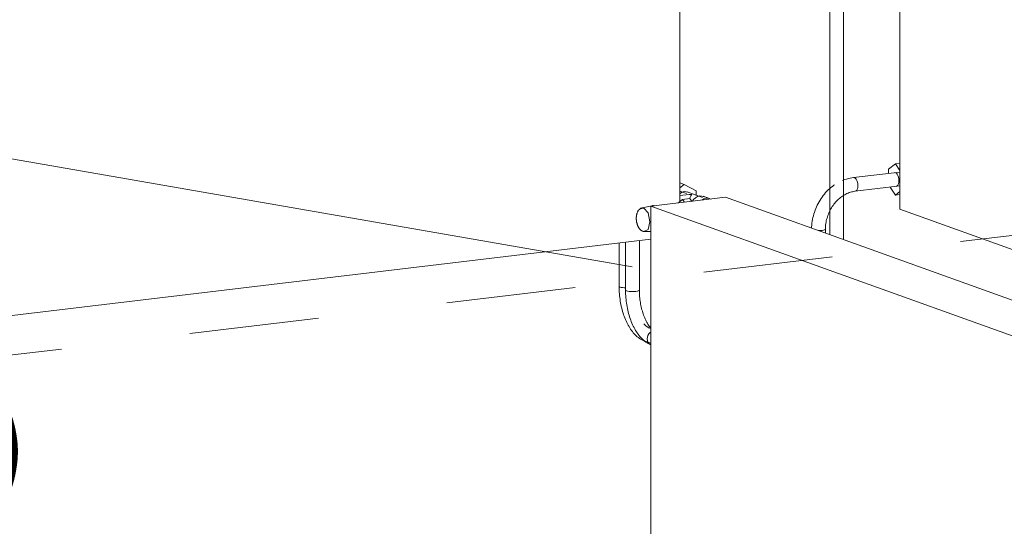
# Model space of a CAD drawing. Header units: millimetres. Extents: x 38570 to 76040, y -5041 to 9267.
# Tile 147 of 168: x 67949 to 69091, y 3702 to 4289. Entities that reach past the tile are written whole.
import ezdxf

# ---------------------------------------------------------------- set-up
doc = ezdxf.new("R2010")
doc.units = ezdxf.units.MM
doc.linetypes.add('ADSK_Скрыто', pattern=[300, 150, -150])
for name, color, linetype, lineweight in [('G-____-____-SYMB', 111, 'ADSK_Скрыто', 20), ('M-EQPM-___-IDEN', 50, 'Continuous', 20), ('M-EQPM-____-OTLN', 50, 'Continuous', 20), ('P-PIPE-____-IDEN', 2, 'Continuous', 20), ('P-PIPE-____-OTLN', 3, 'Continuous', 20)]:
    doc.layers.add(name, color=color, linetype=linetype, lineweight=lineweight)
doc.styles.add('GOST Common', font='GOST_Common.ttf', dxfattribs={"width": 0.9, "height": 125})

# ---------------------------------------------------------------- blocks, each defined once
blk = doc.blocks.new('ADSK_Радиатор универсальный_Боковое подключение_Клапаны - Радиатор 600х1000-V185-3D Отопление Right')
at = {"layer": 'M-EQPM-____-OTLN'}
for p, q in [((47323.4, 4626), (47323.4, 4078.6)), ((47328.4, 4098.4), (47323.4, 4100.2)), ((47328.4, 4098.4), (47323.4, 4094.6)), ((47342.2, 4091), (47328.4, 4098.4)), ((47349.8, 4083.3), (47331.8, 4089.7)), ((47342.2, 4085.5), (47342.2, 4091)), ((47334.1, 4086.8), (47323.4, 4085.5)), ((47357.8, 4082), (47350.3, 4084.7)), ((47289.8, 4035), (46457.4, 3935.6))]:
    blk.add_line(p, q, dxfattribs=at)
for points in [[(47323.4, 4087.7, 0), (47324.1, 4088.3, 0), (47326.1, 4089.5, 0), (47328.4, 4090.1, 0), (47330.6, 4090, 0), (47332.7, 4089.3, 0)], [(47337.4, 4086.9, 0), (47334.8, 4086.8, 0), (47334.1, 4086.8, 0)], [(47334.8, 4082, 0), (47335.3, 4083.6, 0), (47336, 4085.1, 0), (47336.7, 4086.2, 0), (47337.4, 4086.9, 0)], [(47338, 4078.9, 0), (47339.3, 4081, 0), (47341.4, 4083, 0), (47343.8, 4084.4, 0), (47346.4, 4085.1, 0), (47349, 4085, 0), (47351.4, 4084.2, 0)], [(47358.9, 4081.5, 0), (47356.5, 4082.4, 0), (47353.9, 4082.4, 0), (47351.3, 4081.7, 0), (47348.9, 4080.3, 0)]]:
    blk.add_polyline3d(points, dxfattribs=at)
blk = doc.blocks.new('ADSK_СШПЭ Аксиальный_Поворот с фиксатором - Поворот трубы-V187-3D Отопление Right')
at = {"layer": 'P-PIPE-____-OTLN', "color": 10}
for points in [[(47289.7, 3912.8, 0), (47288.3, 3913.4, 0), (47286.8, 3914.1, 0), (47285.5, 3914.8, 0), (47284.1, 3915.7, 0), (47282.8, 3916.6, 0), (47281.6, 3917.6, 0), (47280.4, 3918.7, 0), (47279.2, 3919.8, 0), (47278.1, 3921, 0), (47277, 3922.2, 0), (47275.9, 3923.6, 0), (47274.9, 3924.9, 0), (47273.9, 3926.3, 0), (47272.9, 3927.8, 0), (47272, 3929.3, 0), (47271.1, 3930.9, 0), (47270.2, 3932.5, 0), (47269.4, 3934.2, 0), (47268.6, 3935.9, 0), (47267.8, 3937.6, 0), (47267.1, 3939.4, 0), (47266.4, 3941.3, 0), (47265.8, 3943.1, 0), (47265.1, 3945, 0), (47264.6, 3946.9, 0), (47264, 3948.9, 0), (47263.5, 3950.8, 0), (47263, 3952.8, 0), (47262.6, 3954.8, 0), (47262.2, 3956.8, 0), (47261.8, 3958.9, 0), (47261.5, 3960.9, 0), (47261.2, 3963, 0), (47261, 3965, 0), (47260.8, 3967.1, 0), (47260.6, 3969.2, 0), (47260.5, 3971.2, 0), (47260.5, 3973.3, 0), (47260.4, 3975.4, 0), (47260.4, 3975.9, 0)], [(47260.4, 3975.9, 0), (47260.7, 3975.5, 0), (47261.5, 3975.1, 0), (47262.8, 3974.7, 0), (47264.4, 3974.5, 0), (47266.4, 3974.3, 0), (47268.4, 3974.2, 0), (47270.5, 3974.3, 0), (47272.4, 3974.5, 0)], [(47272.4, 3974.5, 0), (47274.1, 3974.7, 0), (47275.4, 3975.1, 0), (47276.1, 3975.5, 0), (47276.4, 3975.9, 0)], [(47289.8, 3931.9, 0), (47289.2, 3932.6, 0), (47288.5, 3933.4, 0), (47287.8, 3934.3, 0), (47287.1, 3935.3, 0), (47286.4, 3936.4, 0), (47285.8, 3937.5, 0), (47285.1, 3938.6, 0), (47284.4, 3939.9, 0), (47283.8, 3941.1, 0), (47283.2, 3942.5, 0), (47282.6, 3943.9, 0), (47282, 3945.3, 0), (47281.4, 3946.8, 0), (47280.9, 3948.3, 0), (47280.4, 3949.8, 0), (47279.9, 3951.4, 0), (47279.4, 3953, 0), (47279, 3954.7, 0), (47278.6, 3956.4, 0), (47278.3, 3958, 0), (47277.9, 3959.8, 0), (47277.6, 3961.5, 0), (47277.3, 3963.2, 0), (47277.1, 3965, 0), (47276.9, 3966.7, 0), (47276.7, 3968.5, 0), (47276.6, 3970.2, 0), (47276.5, 3972, 0), (47276.5, 3973.7, 0), (47276.4, 3975.4, 0), (47276.4, 3975.9, 0)], [(47289.8, 3927.3, 0), (47289, 3926.7, 0), (47287.5, 3925.3, 0), (47286.4, 3923.5, 0), (47285.7, 3921.6, 0), (47285.5, 3919.5, 0), (47285.7, 3917.5, 0), (47286.4, 3915.7, 0), (47287.5, 3914.2, 0), (47289, 3913.1, 0), (47289.7, 3912.8, 0)]]:
    blk.add_polyline3d(points, dxfattribs=at)
blk = doc.blocks.new('ADSK_Радиатор универсальный_Боковое подключение_Клапаны - Радиатор 600х500-1673239-3D Отопление Right')
at = {"layer": 'M-EQPM-____-OTLN'}
for p, q in [((47578.5, 4656.6), (47578.5, 4069.6)), ((47573.4, 4122.2), (47565.4, 4116.1)), ((47578.5, 4122.8), (47573.4, 4122.2)), ((47578.5, 4114.5), (47573.4, 4122.2)), ((47565.4, 4116.1), (47565.4, 4111.2)), ((47567.1, 4095.3), (47573.4, 4086.1)), ((47573.4, 4086.1), (47578.5, 4090.1)), ((47573.4, 4086.1), (47578.5, 4086.7)), ((47828.5, 3980), (47578.5, 4069.6))]:
    blk.add_line(p, q, dxfattribs=at)
for points in [[(47572.3, 4112.1, 0), (47573.4, 4112, 0), (47574.4, 4111.3, 0), (47575.4, 4110.2, 0), (47576.2, 4108.7, 0), (47576.8, 4106.8, 0), (47577.2, 4104.8, 0), (47577.4, 4102.7, 0)], [(47577.4, 4102.7, 0), (47577.2, 4100.7, 0), (47576.8, 4099, 0), (47576.2, 4097.6, 0), (47575.4, 4096.7, 0), (47574.4, 4096.2, 0)]]:
    blk.add_polyline3d(points, dxfattribs=at)
blk = doc.blocks.new('ADSK_СШПЭ Аксиальный_Поворот с фиксатором - Поворот трубы-V189-3D Отопление Right')
at = {"layer": 'P-PIPE-____-OTLN', "color": 5}
for p, q in [((47524.7, 4106.4), (47525.7, 4106.3)), ((47525.7, 4106.3), (47526.8, 4105.6)), ((47526.8, 4105.6), (47527.7, 4104.5)), ((47527.7, 4104.5), (47528.6, 4103)), ((47528.6, 4103), (47529.2, 4101.1)), ((47529.2, 4101.1), (47529.6, 4099.1)), ((47529.6, 4099.1), (47529.7, 4097)), ((47529.2, 4093.3), (47528.6, 4091.9)), ((47529.6, 4095), (47529.2, 4093.3)), ((47529.7, 4097), (47529.6, 4095)), ((47486.2, 4044.9), (47484.2, 4044.9)), ((47488.2, 4045.1), (47486.2, 4044.9)), ((47489.8, 4045.4), (47488.2, 4045.1)), ((47491.1, 4045.7), (47489.8, 4045.4))]:
    blk.add_line(p, q, dxfattribs=at)
for points in [[(47524.8, 4106.4, 0), (47522.8, 4106.1, 0), (47520.8, 4105.7, 0), (47518.8, 4105.3, 0), (47516.8, 4104.7, 0), (47514.8, 4104.1, 0), (47512.9, 4103.4, 0), (47512.1, 4103.1, 0)], [(47502.6, 4097.8, 0), (47501.9, 4097.4, 0), (47500.2, 4096.1, 0), (47498.6, 4094.8, 0), (47496.9, 4093.4, 0), (47495.4, 4092, 0), (47493.9, 4090.5, 0), (47492.4, 4088.9, 0), (47491, 4087.3, 0), (47489.6, 4085.6, 0), (47488.3, 4083.8, 0), (47487.1, 4082.1, 0), (47485.9, 4080.2, 0), (47484.8, 4078.4, 0), (47483.7, 4076.5, 0), (47482.7, 4074.5, 0), (47481.8, 4072.5, 0), (47480.9, 4070.5, 0), (47480.1, 4068.5, 0), (47479.4, 4066.4, 0), (47478.7, 4064.3, 0), (47478.2, 4062.2, 0), (47477.7, 4060.1, 0), (47477.2, 4057.9, 0), (47476.9, 4055.8, 0), (47476.6, 4053.6, 0), (47476.4, 4051.4, 0), (47476.2, 4049.3, 0), (47476.2, 4047.7, 0)], [(47492.2, 4046.5, 0), (47492.2, 4048.1, 0), (47492.3, 4049.7, 0), (47492.4, 4051.4, 0), (47492.6, 4053, 0), (47492.9, 4054.6, 0), (47493.2, 4056.2, 0), (47493.6, 4057.8, 0), (47494, 4059.4, 0), (47494.5, 4061, 0), (47495, 4062.5, 0), (47495.6, 4064.1, 0), (47496.2, 4065.6, 0), (47496.9, 4067.1, 0), (47497.6, 4068.5, 0), (47498.4, 4070, 0), (47499.2, 4071.4, 0), (47500.1, 4072.8, 0), (47501, 4074.1, 0), (47502, 4075.4, 0), (47503, 4076.6, 0), (47504, 4077.9, 0), (47505.1, 4079, 0), (47506.2, 4080.1, 0), (47507.3, 4081.2, 0), (47508.4, 4082.2, 0), (47509.6, 4083.2, 0), (47510.8, 4084.1, 0), (47512.1, 4084.9, 0), (47513.3, 4085.7, 0), (47514.6, 4086.5, 0), (47515.9, 4087.2, 0), (47517.1, 4087.8, 0), (47518.4, 4088.4, 0), (47519.8, 4088.9, 0), (47521.1, 4089.3, 0), (47522.4, 4089.7, 0), (47523.7, 4090, 0), (47525, 4090.3, 0), (47526.3, 4090.5, 0), (47526.7, 4090.5, 0)], [(47528.6, 4091.9, 0), (47527.7, 4091, 0), (47526.8, 4090.5, 0)], [(47492.2, 4046.5, 0), (47491.9, 4046.1, 0), (47491.1, 4045.7, 0)]]:
    blk.add_polyline3d(points, dxfattribs=at)
blk = doc.blocks.new('ADSK_Радиатор универсальный_Боковое подключение_Клапаны - Радиатор 600х1000-1673180-3D Отопление Right')
at = {"layer": 'M-EQPM-____-OTLN'}
for p, q in [((47376.4, 4083.5), (47289.8, 4073.2)), ((47326.5, 4080.9), (47321.2, 4076.9)), ((47335.1, 4082), (47326.5, 4080.9)), ((47328.4, 4078.1), (47326.5, 4080.9)), ((47335.1, 4082), (47337.2, 4078.8)), ((47876.4, 3904.3), (47376.4, 4083.5)), ((47291.2, 4073.7), (47279.6, 4071.3)), ((47289.8, 4073.2), (47789.8, 3894)), ((47289.8, 3486.1), (47289.8, 4073.2)), ((47293.2, 4073.6), (47290.8, 4073.6)), ((47282.9, 4043.7), (47289.8, 4043.9))]:
    blk.add_line(p, q, dxfattribs=at)
for points in [[(47279.3, 4071.2, 0), (47278.7, 4071, 0), (47278.2, 4070.8, 0), (47277.7, 4070.5, 0), (47277.3, 4070.2, 0), (47276.9, 4069.9, 0), (47276.5, 4069.5, 0), (47276.1, 4069.2, 0), (47275.8, 4068.8, 0), (47275.5, 4068.5, 0), (47275.2, 4068.1, 0), (47274.9, 4067.7, 0), (47274.7, 4067.3, 0), (47274.5, 4066.9, 0), (47274.3, 4066.5, 0), (47274.1, 4066.1, 0), (47273.9, 4065.7, 0), (47273.8, 4065.3, 0), (47273.6, 4064.9, 0), (47273.5, 4064.4, 0), (47273.4, 4064, 0), (47273.3, 4063.6, 0), (47273.2, 4063.2, 0), (47273.1, 4062.7, 0), (47273, 4062.3, 0), (47273, 4061.8, 0), (47272.9, 4061.4, 0), (47272.9, 4060.9, 0), (47272.8, 4060.5, 0), (47272.8, 4060, 0), (47272.8, 4059.6, 0), (47272.8, 4059.2, 0)], [(47288.5, 4055, 0), (47286.5, 4065.4, 0), (47281.6, 4071.1, 0), (47277.5, 4070, 0)], [(47290.8, 4073.6, 0), (47291.2, 4073.7, 0), (47291.6, 4073.8, 0), (47292, 4073.9, 0), (47292.4, 4073.9, 0), (47292.8, 4073.8, 0), (47293.3, 4073.8, 0), (47293.7, 4073.7, 0), (47294.1, 4073.6, 0)], [(47282.5, 4043.7, 0), (47282, 4043.7, 0), (47281.4, 4043.8, 0), (47280.9, 4044, 0), (47280.4, 4044.2, 0), (47279.9, 4044.4, 0), (47279.4, 4044.6, 0), (47279, 4044.9, 0), (47278.6, 4045.1, 0), (47278.2, 4045.4, 0), (47277.9, 4045.7, 0), (47277.5, 4046, 0), (47277.2, 4046.4, 0), (47276.9, 4046.7, 0), (47276.6, 4047, 0), (47276.3, 4047.4, 0), (47276.1, 4047.7, 0), (47275.8, 4048.1, 0), (47275.6, 4048.5, 0), (47275.3, 4048.9, 0), (47275.1, 4049.2, 0), (47274.9, 4049.6, 0), (47274.7, 4050, 0), (47274.6, 4050.4, 0), (47274.4, 4050.9, 0), (47274.2, 4051.3, 0), (47274.1, 4051.7, 0), (47273.9, 4052.1, 0), (47273.8, 4052.5, 0), (47273.7, 4053, 0), (47273.5, 4053.4, 0), (47273.4, 4053.9, 0), (47273.3, 4054.3, 0), (47273.2, 4054.7, 0), (47273.1, 4055.2, 0), (47273.1, 4055.6, 0), (47273, 4056.1, 0), (47273, 4056.5, 0), (47272.9, 4057, 0), (47272.9, 4057.5, 0), (47272.8, 4057.9, 0), (47272.8, 4058.4, 0), (47272.8, 4058.8, 0), (47272.8, 4059.2, 0)], [(47281.6, 4043.9, 0), (47286.5, 4046.1, 0), (47288.5, 4055, 0)]]:
    blk.add_polyline3d(points, dxfattribs=at)
blk = doc.blocks.new('ADSK_СШПЭ Аксиальный_Поворот с фиксатором - Поворот трубы-V299-3D Отопление Right')
at = {"layer": 'P-PIPE-____-OTLN', "color": 5}
for points in [[(47282.2, 3917.2, 0), (47280.7, 3917.7, 0), (47279.3, 3918.4, 0), (47277.9, 3919.2, 0), (47276.6, 3920, 0), (47275.3, 3921, 0), (47274, 3922, 0), (47272.8, 3923, 0), (47271.7, 3924.1, 0), (47270.5, 3925.3, 0), (47269.4, 3926.6, 0), (47268.4, 3927.9, 0), (47267.3, 3929.3, 0), (47266.3, 3930.7, 0), (47265.4, 3932.2, 0), (47264.4, 3933.7, 0), (47263.5, 3935.3, 0), (47262.7, 3936.9, 0), (47261.9, 3938.6, 0), (47261.1, 3940.3, 0), (47260.3, 3942, 0), (47259.6, 3943.8, 0), (47258.9, 3945.6, 0), (47258.2, 3947.5, 0), (47257.6, 3949.4, 0), (47257, 3951.3, 0), (47256.5, 3953.2, 0), (47256, 3955.2, 0), (47255.5, 3957.2, 0), (47255, 3959.2, 0), (47254.7, 3961.2, 0), (47254.3, 3963.2, 0), (47254, 3965.3, 0), (47253.7, 3967.3, 0), (47253.5, 3969.4, 0), (47253.3, 3971.5, 0), (47253.1, 3973.5, 0), (47253, 3975.6, 0), (47252.9, 3977.7, 0), (47252.9, 3979.7, 0), (47252.9, 3980.3, 0)], [(47252.9, 3980.3, 0), (47253.2, 3979.8, 0), (47254, 3979.4, 0), (47255.2, 3979.1, 0), (47256.9, 3978.8, 0), (47258.8, 3978.7, 0), (47260.4, 3978.6, 0)], [(47287.6, 3932.2, 0), (47287.1, 3932.4, 0), (47286.6, 3932.6, 0), (47286.1, 3932.9, 0), (47285.5, 3933.3, 0), (47284.9, 3933.7, 0), (47284.3, 3934.2, 0), (47283.7, 3934.8, 0), (47283, 3935.4, 0), (47282.3, 3936.1, 0), (47281.7, 3936.9, 0)], [(47278.9, 3920.1, 0), (47280, 3918.6, 0), (47281.4, 3917.5, 0), (47282.9, 3917, 0)]]:
    blk.add_polyline3d(points, dxfattribs=at)

msp = doc.modelspace()

# ---------------------------------------------------------------- linework, layer by layer
at = {"layer": 'G-____-____-SYMB'}
msp.add_line((76040, 4868.5), (66883.7, 3774.7), dxfattribs=at)
at = {"layer": 'P-PIPE-____-IDEN'}
msp.add_line((68658.8, 4002.8), (67314.1, 4237), dxfattribs=at)
at = {"layer": 'P-PIPE-____-OTLN', "color": 10}
for p, q in [((68888.1, 4586.2), (68888.1, 4040.2)), ((68904.1, 4034.5), (68904.1, 4586.2)), ((68651.3, 4031.5), (68651.3, 3975.9)), ((68667.3, 3975.9), (68667.3, 4033.4)), ((68653.6, 3974.7), (68652.4, 3975.1)), ((68655.3, 3974.5), (68653.6, 3974.7)), ((68657.2, 3974.3), (68655.3, 3974.5)), ((68659.3, 3974.2), (68657.2, 3974.3))]:
    msp.add_line(p, q, dxfattribs=at)
at = {"layer": 'P-PIPE-____-OTLN', "color": 5}
for p, q in [((68969.4, 4112.8), (68915.6, 4106.4)), ((68916.6, 4106.3), (68915.6, 4106.4)), ((68721.9, 4087.9), (68714.3, 4090.6)), ((68917.5, 4090.5), (68969.4, 4096.7)), ((68883, 4042), (68883, 4046.5)), ((68643.7, 4030.6), (68643.7, 3980.3)), ((68646.1, 3979.1), (68644.8, 3979.4)), ((68647.7, 3978.8), (68646.1, 3979.1)), ((68649.7, 3978.7), (68647.7, 3978.8)), ((68651.3, 3978.6), (68649.7, 3978.7)), ((68680.7, 3931.4), (68678.4, 3932.2)), ((68673, 3917.2), (68680.7, 3914.4))]:
    msp.add_line(p, q, dxfattribs=at)
for points in [[(68920.6, 4097, 0), (68920.5, 4099.1, 0), (68920.1, 4101.1, 0), (68919.4, 4103, 0), (68918.6, 4104.5, 0), (68917.6, 4105.6, 0), (68916.6, 4106.3, 0)], [(68917.6, 4090.5, 0), (68918.6, 4091, 0), (68919.4, 4091.9, 0), (68920.1, 4093.3, 0), (68920.5, 4095, 0), (68920.6, 4097, 0)], [(68875, 4044.9, 0), (68877.1, 4044.9, 0), (68879, 4045.1, 0)], [(68879, 4045.1, 0), (68880.7, 4045.4, 0), (68882, 4045.7, 0), (68882.8, 4046.1, 0), (68883, 4046.5, 0)], [(68644.8, 3979.4, 0), (68644, 3979.8, 0), (68643.7, 3980.3, 0)], [(68673.8, 3917, 0), (68672.3, 3917.5, 0), (68670.8, 3918.6, 0), (68669.7, 3920.1, 0)]]:
    msp.add_polyline3d(points, dxfattribs=at)
at = {"layer": 'P-PIPE-____-OTLN', "color": 10}
for points in [[(68652.4, 3975.1, 0), (68651.6, 3975.5, 0), (68651.3, 3975.9, 0)], [(68663.3, 3974.5, 0), (68661.4, 3974.3, 0), (68659.3, 3974.2, 0)], [(68667.3, 3975.9, 0), (68667, 3975.5, 0), (68666.2, 3975.1, 0), (68664.9, 3974.7, 0), (68663.3, 3974.5, 0)], [(68676.4, 3919.5, 0), (68676.6, 3921.6, 0), (68677.3, 3923.5, 0)], [(68680.6, 3912.8, 0), (68679.8, 3913.1, 0), (68678.4, 3914.2, 0), (68677.3, 3915.7, 0), (68676.6, 3917.5, 0), (68676.4, 3919.5, 0)], [(68677.3, 3923.5, 0), (68678.4, 3925.3, 0), (68679.8, 3926.7, 0), (68680.6, 3927.3, 0)]]:
    msp.add_polyline3d(points, dxfattribs=at)

# ---------------------------------------------------------------- block references
at = {"layer": 'M-EQPM-____-OTLN'}
for name in ['ADSK_Радиатор универсальный_Боковое подключение_Клапаны - Радиатор 600х500-1673239-3D Отопление Right', 'ADSK_Радиатор универсальный_Боковое подключение_Клапаны - Радиатор 600х1000-V185-3D Отопление Right', 'ADSK_Радиатор универсальный_Боковое подключение_Клапаны - Радиатор 600х1000-1673180-3D Отопление Right']:
    msp.add_blockref(name, (21390.9, 0), dxfattribs=at)
at = {"layer": 'P-PIPE-____-OTLN', "color": 5}
for name in ['ADSK_СШПЭ Аксиальный_Поворот с фиксатором - Поворот трубы-V189-3D Отопление Right', 'ADSK_СШПЭ Аксиальный_Поворот с фиксатором - Поворот трубы-V299-3D Отопление Right']:
    msp.add_blockref(name, (21390.9, 0), dxfattribs=at)
at = {"layer": 'P-PIPE-____-OTLN', "color": 10}
msp.add_blockref('ADSK_СШПЭ Аксиальный_Поворот с фиксатором - Поворот трубы-V187-3D Отопление Right', (21390.9, 0), dxfattribs=at)

# ---------------------------------------------------------------- next in the draw order: texts
at = {"layer": 'M-EQPM-___-IDEN', "lineweight": 9, "insert": (67162.7, 3850.7), "char_height": 125, "width": 1042.595, "attachment_point": 1, "style": 'GOST Common', "bg_fill": 3, "box_fill_scale": 1.25, "bg_fill_color": 256, "bg_fill_true_color": 13158600, "bg_fill_transparency": 0}
msp.add_mtext('22-600x1000', dxfattribs=at)

doc.saveas('drawing.dxf')
